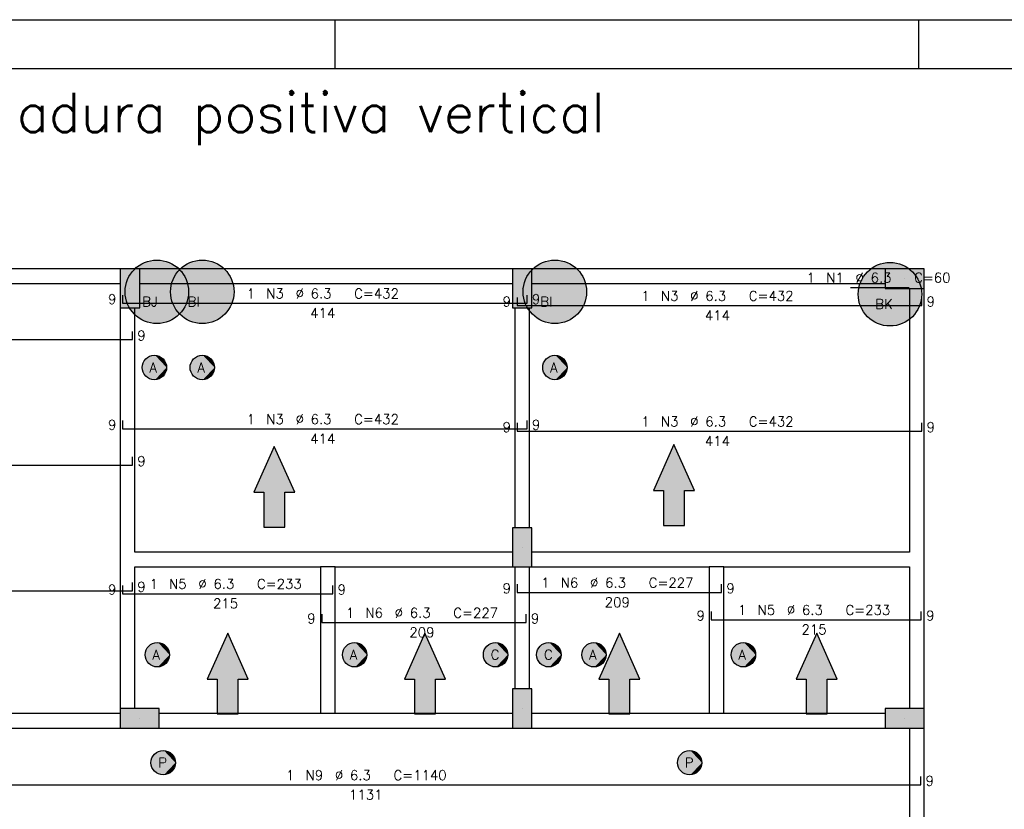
# Model space of a CAD drawing. Extents: x 0 to 119, y 0 to 84.
# Tile 12 of 15: x 15 to 35, y 68 to 84. Entities that reach past the tile are written whole.
import ezdxf

# ---------------------------------------------------------------- set-up
doc = ezdxf.new("R2010")
doc.units = 0
doc.header["$MEASUREMENT"] = 0
for name, color, linetype in [('1', 1, 'CONTINUOUS'), ('2', 2, 'CONTINUOUS'), ('6', 6, 'CONTINUOUS'), ('7', 7, 'CONTINUOUS'), ('8', 8, 'CONTINUOUS'), ('9', 9, 'CONTINUOUS')]:
    doc.layers.add(name, color=color, linetype=linetype)
doc.styles.get("Standard").update_dxf_attribs({"font": 'ROMANS.SHX'})

msp = doc.modelspace()

# ---------------------------------------------------------------- linework, layer by layer
at = {"layer": '1', "linetype": 'Continuous'}
for p, q in [((0, 84.099998), (118.900002, 84.099998)), ((21, 83.099998), (21, 84.099998)), ((32.950001, 83.099998), (32.950001, 84.099998)), ((32.66, 78.8), (32.66, 78.8)), ((16.8, 78.6), (16.8, 78.6)), ((24.83, 78.6), (24.83, 78.6)), ((24.83, 73.3), (24.83, 73.3)), ((24.83, 70), (24.83, 70)), ((17, 69.8), (17, 69.8)), ((32.66, 69.8), (32.66, 69.8))]:
    msp.add_line(p, q, dxfattribs=at)
for points in [[(16.6, 79), (6.8, 79)], [(24.63, 79), (17, 79)], [(32.26, 79), (25.03, 79)], [(6.8, 78.7), (16.6, 78.7)], [(17, 78.7), (24.63, 78.7)], [(25.03, 78.7), (32.26, 78.7)], [(32.76, 78.6), (32.76, 73.2)], [(33.06, 73.05), (33.06, 78.6)], [(16.6, 78.2), (16.6, 73.05)], [(16.9, 73.2), (16.9, 78.2)], [(24.68, 78.2), (24.68, 73.7)], [(24.98, 73.7), (24.98, 78.2)], [(20.85, 73.2), (16.9, 73.2)], [(24.63, 73.2), (20.85, 73.2)], [(28.81, 73.2), (25.03, 73.2)], [(32.76, 73.2), (28.81, 73.2)], [(16.6, 73.05), (16.6, 70)], [(33.06, 70), (33.06, 73.05)], [(16.9, 70), (16.9, 72.9)], [(16.9, 72.9), (20.7, 72.9)], [(20.7, 72.9), (20.7, 69.9)], [(21, 72.9), (20.7, 72.9)], [(21, 72.9), (24.63, 72.9)], [(21, 69.9), (21, 72.9)], [(24.68, 72.9), (24.68, 70.4)], [(24.98, 70.4), (24.98, 72.9)], [(25.03, 72.9), (28.66, 72.9)], [(28.66, 72.9), (28.66, 69.9)], [(28.96, 72.9), (28.66, 72.9)], [(28.96, 72.9), (32.76, 72.9)], [(28.96, 69.9), (28.96, 72.9)], [(32.76, 72.9), (32.76, 70)], [(16.6, 69.9), (6.8, 69.9)], [(20.7, 69.9), (17.4, 69.9)], [(21, 69.9), (20.7, 69.9)], [(24.63, 69.9), (21, 69.9)], [(28.66, 69.9), (25.03, 69.9)], [(28.96, 69.9), (28.66, 69.9)], [(32.26, 69.9), (28.96, 69.9)], [(6.8, 69.6), (16.6, 69.6)], [(17.4, 69.6), (20.85, 69.6)], [(20.85, 69.6), (24.63, 69.6)], [(25.03, 69.6), (28.81, 69.6)], [(28.81, 69.6), (32.26, 69.6)], [(32.76, 69.6), (32.76, 65.6)], [(33.06, 65.6), (33.06, 69.6)]]:
    msp.add_lwpolyline(points, dxfattribs=at)
at = {"layer": '2', "linetype": 'Continuous'}
for points in [[(17, 79), (16.6, 79), (16.6, 78.2), (17, 78.2), (17, 79)], [(25.03, 79), (24.63, 79), (24.63, 78.2), (25.03, 78.2), (25.03, 79)], [(33.06, 78.6), (33.06, 79), (32.26, 79), (32.26, 78.6), (33.06, 78.6)], [(25.03, 73.7), (24.63, 73.7), (24.63, 72.9), (25.03, 72.9), (25.03, 73.7)], [(25.03, 70.4), (24.63, 70.4), (24.63, 69.6), (25.03, 69.6), (25.03, 70.4)], [(16.6, 70), (16.6, 69.6), (17.4, 69.6), (17.4, 70), (16.6, 70)], [(32.26, 70), (32.26, 69.6), (33.06, 69.6), (33.06, 70), (32.26, 70)]]:
    msp.add_lwpolyline(points, dxfattribs=at)
at = {"layer": '6', "linetype": 'Continuous'}
for p, q in [((16.65, 78.464), (16.65, 78.294)), ((24.93, 78.294), (24.93, 78.464)), ((31.555, 78.618), (32.755, 78.618)), ((16.65, 78.294), (24.93, 78.294)), ((24.73, 78.416), (24.73, 78.246)), ((24.73, 78.246), (33.01, 78.246)), ((33.01, 78.246), (33.01, 78.416)), ((16.85, 77.55), (16.85, 77.72)), ((6.05, 77.55), (16.85, 77.55)), ((16.65, 75.892), (16.65, 75.722)), ((24.73, 75.844), (24.73, 75.674)), ((24.93, 75.722), (24.93, 75.892)), ((33.01, 75.674), (33.01, 75.844)), ((16.65, 75.722), (24.93, 75.722)), ((24.73, 75.674), (33.01, 75.674)), ((16.85, 74.978), (16.85, 75.148)), ((6.05, 74.978), (16.85, 74.978)), ((6.05, 72.406), (16.85, 72.406)), ((16.65, 72.52), (16.65, 72.35)), ((16.85, 72.406), (16.85, 72.576)), ((20.95, 72.35), (20.95, 72.52)), ((24.73, 72.544), (24.73, 72.374)), ((28.91, 72.374), (28.91, 72.544)), ((16.65, 72.35), (20.95, 72.35)), ((24.73, 72.374), (28.91, 72.374)), ((28.699824, 71.986953), (28.699824, 71.816953)), ((32.999824, 71.816953), (32.999824, 71.986953)), ((20.729648, 71.927608), (20.729648, 71.757608)), ((24.909648, 71.757608), (24.909648, 71.927608)), ((28.699824, 71.816953), (32.999824, 71.816953)), ((20.729648, 71.757608), (24.909648, 71.757608)), ((32.99, 68.434), (32.99, 68.604)), ((10.38, 68.434), (32.99, 68.434))]:
    msp.add_line(p, q, dxfattribs=at)
for points in [[(28.152908, 73.747423), (28.152908, 74.459356), (28.358716, 74.459356), (27.93763, 75.400613), (27.516545, 74.459356), (27.722352, 74.459356), (27.722352, 73.747423), (28.152908, 73.747423)], [(19.969312, 73.712891), (19.969312, 74.424823), (20.175119, 74.424823), (19.754033, 75.366081), (19.332948, 74.424823), (19.538755, 74.424823), (19.538755, 73.712891), (19.969312, 73.712891)], [(19.015278, 69.888067), (19.015278, 70.6), (19.221085, 70.6), (18.8, 71.541258), (18.378915, 70.6), (18.584722, 70.6), (18.584722, 69.888067), (19.015278, 69.888067)], [(23.055278, 69.888067), (23.055278, 70.6), (23.261085, 70.6), (22.84, 71.541258), (22.418915, 70.6), (22.624722, 70.6), (22.624722, 69.888067), (23.055278, 69.888067)], [(27.035278, 69.888067), (27.035278, 70.6), (27.241085, 70.6), (26.82, 71.541258), (26.398915, 70.6), (26.604722, 70.6), (26.604722, 69.888067), (27.035278, 69.888067)], [(31.075278, 69.888067), (31.075278, 70.6), (31.281085, 70.6), (30.86, 71.541258), (30.438915, 70.6), (30.644722, 70.6), (30.644722, 69.888067), (31.075278, 69.888067)]]:
    msp.add_lwpolyline(points, dxfattribs=at)
for centre, radius in [((17.35, 78.53), 0.65), ((18.28, 78.53), 0.65), ((25.5, 78.53), 0.65), ((32.36, 78.48), 0.65), ((17.3, 76.98), 0.25), ((18.28, 76.98), 0.25), ((25.5, 76.98), 0.25), ((17.36, 71.1), 0.25), ((21.4, 71.1), 0.25), ((24.285, 71.1), 0.25), ((25.375, 71.1), 0.25), ((26.3, 71.1), 0.25), ((29.36, 71.1), 0.25), ((17.48, 68.89), 0.25), ((28.26, 68.89), 0.25)]:
    msp.add_circle(centre, radius, dxfattribs=at)
at = {"layer": '8', "linetype": 'Continuous'}
msp.add_line((2.5, 83.099998), (117.900002, 83.099998), dxfattribs=at)
at = {"layer": '9', "linetype": 'Continuous'}
for points in [[(18, 78.53), (16.975158, 79.06103), (16.90634, 79.005043)], [(18, 78.53), (17.050958, 79.107125), (16.975158, 79.06103)], [(18, 78.53), (17.132328, 79.14247), (17.050958, 79.107125)], [(18, 78.53), (17.217754, 79.166405), (17.132328, 79.14247)], [(18, 78.53), (17.305642, 79.178485), (17.217754, 79.166405)], [(18, 78.53), (17.394358, 79.178485), (17.305642, 79.178485)], [(18, 78.53), (17.482246, 79.166405), (17.394358, 79.178485)], [(18, 78.53), (17.567672, 79.14247), (17.482246, 79.166405)], [(18, 78.53), (17.649042, 79.107125), (17.567672, 79.14247)], [(18, 78.53), (17.724842, 79.06103), (17.649042, 79.107125)], [(18, 78.53), (17.79366, 79.005043), (17.724842, 79.06103)], [(18.93, 78.53), (17.905158, 79.06103), (17.83634, 79.005043)], [(18.93, 78.53), (17.980958, 79.107125), (17.905158, 79.06103)], [(18.93, 78.53), (18.062328, 79.14247), (17.980958, 79.107125)], [(18.93, 78.53), (18.147754, 79.166405), (18.062328, 79.14247)], [(18.93, 78.53), (18.235642, 79.178485), (18.147754, 79.166405)], [(18.93, 78.53), (18.324358, 79.178485), (18.235642, 79.178485)], [(18.93, 78.53), (18.412246, 79.166405), (18.324358, 79.178485)], [(18.93, 78.53), (18.497672, 79.14247), (18.412246, 79.166405)], [(18.93, 78.53), (18.579042, 79.107125), (18.497672, 79.14247)], [(18.93, 78.53), (18.654842, 79.06103), (18.579042, 79.107125)], [(18.93, 78.53), (18.72366, 79.005043), (18.654842, 79.06103)], [(26.15, 78.53), (25.125158, 79.06103), (25.05634, 79.005043)], [(26.15, 78.53), (25.200958, 79.107125), (25.125158, 79.06103)], [(26.15, 78.53), (25.282328, 79.14247), (25.200958, 79.107125)], [(26.15, 78.53), (25.367754, 79.166405), (25.282328, 79.14247)], [(26.15, 78.53), (25.455642, 79.178485), (25.367754, 79.166405)], [(26.15, 78.53), (25.544358, 79.178485), (25.455642, 79.178485)], [(26.15, 78.53), (25.632246, 79.166405), (25.544358, 79.178485)], [(26.15, 78.53), (25.717672, 79.14247), (25.632246, 79.166405)], [(26.15, 78.53), (25.799042, 79.107125), (25.717672, 79.14247)], [(26.15, 78.53), (25.874842, 79.06103), (25.799042, 79.107125)], [(26.15, 78.53), (25.94366, 79.005043), (25.874842, 79.06103)], [(33.01, 78.48), (32.060958, 79.057125), (31.985158, 79.01103)], [(33.01, 78.48), (32.142328, 79.09247), (32.060958, 79.057125)], [(33.01, 78.48), (32.227754, 79.116405), (32.142328, 79.09247)], [(33.01, 78.48), (32.315642, 79.128485), (32.227754, 79.116405)], [(33.01, 78.48), (32.404358, 79.128485), (32.315642, 79.128485)], [(33.01, 78.48), (32.492246, 79.116405), (32.404358, 79.128485)], [(33.01, 78.48), (32.577672, 79.09247), (32.492246, 79.116405)], [(33.01, 78.48), (32.659042, 79.057125), (32.577672, 79.09247)], [(33.01, 78.48), (32.734842, 79.01103), (32.659042, 79.057125)], [(17, 79), (16.6, 79), (16.6, 78.2)], [(17, 79), (16.6, 78.2), (17, 78.2)], [(18, 78.53), (16.794627, 78.86773), (16.753813, 78.788961)], [(18, 78.53), (16.845788, 78.940207), (16.794627, 78.86773)], [(18, 78.53), (16.90634, 79.005043), (16.845788, 78.940207)], [(17, 79), (17, 78.2), (17, 79)], [(18.93, 78.53), (17.724627, 78.86773), (17.683813, 78.788961)], [(18.93, 78.53), (17.775788, 78.940207), (17.724627, 78.86773)], [(18.93, 78.53), (17.83634, 79.005043), (17.775788, 78.940207)], [(18, 78.53), (17.854212, 78.940207), (17.79366, 79.005043)], [(18, 78.53), (17.905373, 78.86773), (17.854212, 78.940207)], [(18, 78.53), (17.946187, 78.788961), (17.905373, 78.86773)], [(18.93, 78.53), (18.784212, 78.940207), (18.72366, 79.005043)], [(18.93, 78.53), (18.835373, 78.86773), (18.784212, 78.940207)], [(18.93, 78.53), (18.876187, 78.788961), (18.835373, 78.86773)], [(25.03, 79), (24.63, 79), (24.63, 78.2)], [(25.03, 79), (24.63, 78.2), (25.03, 78.2)], [(26.15, 78.53), (24.944627, 78.86773), (24.903813, 78.788961)], [(26.15, 78.53), (24.995788, 78.940207), (24.944627, 78.86773)], [(26.15, 78.53), (25.05634, 79.005043), (24.995788, 78.940207)], [(25.03, 79), (25.03, 78.2), (25.03, 79)], [(26.15, 78.53), (26.004212, 78.940207), (25.94366, 79.005043)], [(26.15, 78.53), (26.055373, 78.86773), (26.004212, 78.940207)], [(26.15, 78.53), (26.096187, 78.788961), (26.055373, 78.86773)], [(33.01, 78.48), (31.855788, 78.890207), (31.804627, 78.81773)], [(33.01, 78.48), (31.91634, 78.955043), (31.855788, 78.890207)], [(33.01, 78.48), (31.985158, 79.01103), (31.91634, 78.955043)], [(33.06, 78.6), (33.06, 79), (32.26, 79)], [(33.06, 78.6), (32.26, 79), (32.26, 78.6)], [(33.01, 78.48), (32.80366, 78.955043), (32.734842, 79.01103)], [(33.01, 78.48), (32.864212, 78.890207), (32.80366, 78.955043)], [(33.01, 78.48), (32.915373, 78.81773), (32.864212, 78.890207)], [(18, 78.53), (16.724104, 78.705368), (16.706054, 78.618508)], [(18, 78.53), (16.753813, 78.788961), (16.724104, 78.705368)], [(18.93, 78.53), (17.654104, 78.705368), (17.636054, 78.618508)], [(18.93, 78.53), (17.683813, 78.788961), (17.654104, 78.705368)], [(18, 78.53), (17.975896, 78.705368), (17.946187, 78.788961)], [(18, 78.53), (17.993946, 78.618508), (17.975896, 78.705368)], [(18.93, 78.53), (18.905896, 78.705368), (18.876187, 78.788961)], [(18.93, 78.53), (18.923946, 78.618508), (18.905896, 78.705368)], [(26.15, 78.53), (24.874104, 78.705368), (24.856054, 78.618508)], [(26.15, 78.53), (24.903813, 78.788961), (24.874104, 78.705368)], [(26.15, 78.53), (26.125896, 78.705368), (26.096187, 78.788961)], [(26.15, 78.53), (26.143946, 78.618508), (26.125896, 78.705368)], [(33.01, 78.48), (31.734104, 78.655368), (31.716054, 78.568508)], [(33.01, 78.48), (31.763813, 78.738961), (31.734104, 78.655368)], [(33.01, 78.48), (31.804627, 78.81773), (31.763813, 78.738961)], [(33.01, 78.48), (32.956187, 78.738961), (32.915373, 78.81773)], [(33.01, 78.48), (32.985896, 78.655368), (32.956187, 78.738961)], [(33.01, 78.48), (33.003946, 78.568508), (32.985896, 78.655368)], [(18, 78.53), (16.706054, 78.618508), (16.7, 78.53)], [(18, 78.53), (16.7, 78.53), (16.706054, 78.441492)], [(18, 78.53), (16.706054, 78.441492), (16.724104, 78.354632)], [(18, 78.53), (16.724104, 78.354632), (16.753813, 78.271039)], [(18, 78.53), (16.753813, 78.271039), (16.794627, 78.19227)], [(18, 78.53), (16.794627, 78.19227), (16.845788, 78.119793)], [(18, 78.53), (16.845788, 78.119793), (16.90634, 78.054957)], [(18, 78.53), (16.90634, 78.054957), (16.975158, 77.99897)], [(18, 78.53), (16.975158, 77.99897), (17.050958, 77.952875)], [(18, 78.53), (17.050958, 77.952875), (17.132328, 77.91753)], [(18, 78.53), (17.132328, 77.91753), (17.217754, 77.893595)], [(18, 78.53), (17.217754, 77.893595), (17.305642, 77.881515)], [(18, 78.53), (17.305642, 77.881515), (17.394358, 77.881515)], [(18, 78.53), (17.394358, 77.881515), (17.482246, 77.893595)], [(18, 78.53), (17.482246, 77.893595), (17.567672, 77.91753)], [(18, 78.53), (17.567672, 77.91753), (17.649042, 77.952875)], [(18.93, 78.53), (17.636054, 78.618508), (17.63, 78.53)], [(18.93, 78.53), (17.63, 78.53), (17.636054, 78.441492)], [(18.93, 78.53), (17.636054, 78.441492), (17.654104, 78.354632)], [(18, 78.53), (17.649042, 77.952875), (17.724842, 77.99897)], [(18.93, 78.53), (17.654104, 78.354632), (17.683813, 78.271039)], [(18.93, 78.53), (17.683813, 78.271039), (17.724627, 78.19227)], [(18.93, 78.53), (17.724627, 78.19227), (17.775788, 78.119793)], [(18, 78.53), (17.724842, 77.99897), (17.79366, 78.054957)], [(18.93, 78.53), (17.775788, 78.119793), (17.83634, 78.054957)], [(18, 78.53), (17.79366, 78.054957), (17.854212, 78.119793)], [(18.93, 78.53), (17.83634, 78.054957), (17.905158, 77.99897)], [(18, 78.53), (17.854212, 78.119793), (17.905373, 78.19227)], [(18.93, 78.53), (17.905158, 77.99897), (17.980958, 77.952875)], [(18, 78.53), (17.905373, 78.19227), (17.946187, 78.271039)], [(18, 78.53), (17.946187, 78.271039), (17.975896, 78.354632)], [(18, 78.53), (17.975896, 78.354632), (17.993946, 78.441492)], [(18.93, 78.53), (17.980958, 77.952875), (18.062328, 77.91753)], [(18, 78.53), (17.993946, 78.441492), (18, 78.53)], [(18.93, 78.53), (18.062328, 77.91753), (18.147754, 77.893595)], [(18.93, 78.53), (18.147754, 77.893595), (18.235642, 77.881515)], [(18.93, 78.53), (18.235642, 77.881515), (18.324358, 77.881515)], [(18.93, 78.53), (18.324358, 77.881515), (18.412246, 77.893595)], [(18.93, 78.53), (18.412246, 77.893595), (18.497672, 77.91753)], [(18.93, 78.53), (18.497672, 77.91753), (18.579042, 77.952875)], [(18.93, 78.53), (18.579042, 77.952875), (18.654842, 77.99897)], [(18.93, 78.53), (18.654842, 77.99897), (18.72366, 78.054957)], [(18.93, 78.53), (18.72366, 78.054957), (18.784212, 78.119793)], [(18.93, 78.53), (18.784212, 78.119793), (18.835373, 78.19227)], [(18.93, 78.53), (18.835373, 78.19227), (18.876187, 78.271039)], [(18.93, 78.53), (18.876187, 78.271039), (18.905896, 78.354632)], [(18.93, 78.53), (18.905896, 78.354632), (18.923946, 78.441492)], [(18.93, 78.53), (18.923946, 78.441492), (18.93, 78.53)], [(26.15, 78.53), (24.856054, 78.618508), (24.85, 78.53)], [(26.15, 78.53), (24.85, 78.53), (24.856054, 78.441492)], [(26.15, 78.53), (24.856054, 78.441492), (24.874104, 78.354632)], [(26.15, 78.53), (24.874104, 78.354632), (24.903813, 78.271039)], [(26.15, 78.53), (24.903813, 78.271039), (24.944627, 78.19227)], [(26.15, 78.53), (24.944627, 78.19227), (24.995788, 78.119793)], [(26.15, 78.53), (24.995788, 78.119793), (25.05634, 78.054957)], [(26.15, 78.53), (25.05634, 78.054957), (25.125158, 77.99897)], [(26.15, 78.53), (25.125158, 77.99897), (25.200958, 77.952875)], [(26.15, 78.53), (25.200958, 77.952875), (25.282328, 77.91753)], [(26.15, 78.53), (25.282328, 77.91753), (25.367754, 77.893595)], [(26.15, 78.53), (25.367754, 77.893595), (25.455642, 77.881515)], [(26.15, 78.53), (25.455642, 77.881515), (25.544358, 77.881515)], [(26.15, 78.53), (25.544358, 77.881515), (25.632246, 77.893595)], [(26.15, 78.53), (25.632246, 77.893595), (25.717672, 77.91753)], [(26.15, 78.53), (25.717672, 77.91753), (25.799042, 77.952875)], [(26.15, 78.53), (25.799042, 77.952875), (25.874842, 77.99897)], [(26.15, 78.53), (25.874842, 77.99897), (25.94366, 78.054957)], [(26.15, 78.53), (25.94366, 78.054957), (26.004212, 78.119793)], [(26.15, 78.53), (26.004212, 78.119793), (26.055373, 78.19227)], [(26.15, 78.53), (26.055373, 78.19227), (26.096187, 78.271039)], [(26.15, 78.53), (26.096187, 78.271039), (26.125896, 78.354632)], [(26.15, 78.53), (26.125896, 78.354632), (26.143946, 78.441492)], [(26.15, 78.53), (26.143946, 78.441492), (26.15, 78.53)], [(33.01, 78.48), (31.716054, 78.568508), (31.71, 78.48)], [(33.01, 78.48), (31.71, 78.48), (31.716054, 78.391492)], [(33.01, 78.48), (31.716054, 78.391492), (31.734104, 78.304632)], [(33.01, 78.48), (31.734104, 78.304632), (31.763813, 78.221039)], [(33.01, 78.48), (31.763813, 78.221039), (31.804627, 78.14227)], [(33.01, 78.48), (31.804627, 78.14227), (31.855788, 78.069793)], [(33.01, 78.48), (31.855788, 78.069793), (31.91634, 78.004957)], [(33.01, 78.48), (31.91634, 78.004957), (31.985158, 77.94897)], [(33.01, 78.48), (31.985158, 77.94897), (32.060958, 77.902875)], [(33.01, 78.48), (32.060958, 77.902875), (32.142328, 77.86753)], [(33.01, 78.48), (32.142328, 77.86753), (32.227754, 77.843595)], [(33.01, 78.48), (32.227754, 77.843595), (32.315642, 77.831515)], [(33.06, 78.6), (32.26, 78.6), (33.06, 78.6)], [(33.01, 78.48), (32.315642, 77.831515), (32.404358, 77.831515)], [(33.01, 78.48), (32.404358, 77.831515), (32.492246, 77.843595)], [(33.01, 78.48), (32.492246, 77.843595), (32.577672, 77.86753)], [(33.01, 78.48), (32.577672, 77.86753), (32.659042, 77.902875)], [(33.01, 78.48), (32.659042, 77.902875), (32.734842, 77.94897)], [(33.01, 78.48), (32.734842, 77.94897), (32.80366, 78.004957)], [(33.01, 78.48), (32.80366, 78.004957), (32.864212, 78.069793)], [(33.01, 78.48), (32.864212, 78.069793), (32.915373, 78.14227)], [(33.01, 78.48), (32.915373, 78.14227), (32.956187, 78.221039)], [(33.01, 78.48), (32.956187, 78.221039), (32.985896, 78.304632)], [(33.01, 78.48), (32.985896, 78.304632), (33.003946, 78.391492)], [(33.01, 78.48), (33.003946, 78.391492), (33.01, 78.48)], [(17.55, 76.98), (17.253155, 77.225572), (17.193555, 77.206207)], [(17.55, 76.98), (17.315698, 77.229507), (17.253155, 77.225572)], [(17.55, 76.98), (17.377254, 77.217764), (17.315698, 77.229507)], [(17.55, 76.98), (17.433957, 77.191082), (17.377254, 77.217764)], [(18.53, 76.98), (18.233155, 77.225572), (18.173555, 77.206207)], [(18.53, 76.98), (18.295698, 77.229507), (18.233155, 77.225572)], [(18.53, 76.98), (18.357254, 77.217764), (18.295698, 77.229507)], [(18.53, 76.98), (18.413957, 77.191082), (18.357254, 77.217764)], [(25.75, 76.98), (25.453155, 77.225572), (25.393555, 77.206207)], [(25.75, 76.98), (25.515698, 77.229507), (25.453155, 77.225572)], [(25.75, 76.98), (25.577254, 77.217764), (25.515698, 77.229507)], [(25.75, 76.98), (25.633957, 77.191082), (25.577254, 77.217764)], [(17.55, 76.98), (17.067556, 77.072031), (17.051971, 77.011333)], [(17.55, 76.98), (17.051971, 77.011333), (17.051971, 76.948667)], [(17.55, 76.98), (17.097746, 77.126946), (17.067556, 77.072031)], [(17.55, 76.98), (17.140644, 77.172628), (17.097746, 77.126946)], [(17.55, 76.98), (17.193555, 77.206207), (17.140644, 77.172628)], [(17.55, 76.98), (17.482242, 77.151137), (17.433957, 77.191082)], [(17.55, 76.98), (17.519077, 77.100438), (17.482242, 77.151137)], [(17.55, 76.98), (17.542146, 77.042172), (17.519077, 77.100438)], [(18.53, 76.98), (18.047556, 77.072031), (18.031971, 77.011333)], [(18.53, 76.98), (18.031971, 77.011333), (18.031971, 76.948667)], [(18.53, 76.98), (18.077746, 77.126946), (18.047556, 77.072031)], [(18.53, 76.98), (18.120644, 77.172628), (18.077746, 77.126946)], [(18.53, 76.98), (18.173555, 77.206207), (18.120644, 77.172628)], [(18.53, 76.98), (18.462242, 77.151137), (18.413957, 77.191082)], [(18.53, 76.98), (18.499077, 77.100438), (18.462242, 77.151137)], [(18.53, 76.98), (18.522146, 77.042172), (18.499077, 77.100438)], [(25.75, 76.98), (25.267556, 77.072031), (25.251971, 77.011333)], [(25.75, 76.98), (25.251971, 77.011333), (25.251971, 76.948667)], [(25.75, 76.98), (25.297746, 77.126946), (25.267556, 77.072031)], [(25.75, 76.98), (25.340644, 77.172628), (25.297746, 77.126946)], [(25.75, 76.98), (25.393555, 77.206207), (25.340644, 77.172628)], [(25.75, 76.98), (25.682242, 77.151137), (25.633957, 77.191082)], [(25.75, 76.98), (25.719077, 77.100438), (25.682242, 77.151137)], [(25.75, 76.98), (25.742146, 77.042172), (25.719077, 77.100438)], [(17.55, 76.98), (17.051971, 76.948667), (17.067556, 76.887969)], [(17.55, 76.98), (17.067556, 76.887969), (17.097746, 76.833054)], [(17.55, 76.98), (17.097746, 76.833054), (17.140644, 76.787372)], [(17.55, 76.98), (17.140644, 76.787372), (17.193555, 76.753793)], [(17.55, 76.98), (17.193555, 76.753793), (17.253155, 76.734428)], [(17.55, 76.98), (17.253155, 76.734428), (17.315698, 76.730493)], [(17.55, 76.98), (17.315698, 76.730493), (17.377254, 76.742236)], [(17.55, 76.98), (17.377254, 76.742236), (17.433957, 76.768918)], [(17.55, 76.98), (17.433957, 76.768918), (17.482242, 76.808863)], [(17.55, 76.98), (17.482242, 76.808863), (17.519077, 76.859562)], [(17.55, 76.98), (17.519077, 76.859562), (17.542146, 76.917828)], [(17.55, 76.98), (17.542146, 76.917828), (17.55, 76.98)], [(18.53, 76.98), (18.031971, 76.948667), (18.047556, 76.887969)], [(18.53, 76.98), (18.047556, 76.887969), (18.077746, 76.833054)], [(18.53, 76.98), (18.077746, 76.833054), (18.120644, 76.787372)], [(18.53, 76.98), (18.120644, 76.787372), (18.173555, 76.753793)], [(18.53, 76.98), (18.173555, 76.753793), (18.233155, 76.734428)], [(18.53, 76.98), (18.233155, 76.734428), (18.295698, 76.730493)], [(18.53, 76.98), (18.295698, 76.730493), (18.357254, 76.742236)], [(18.53, 76.98), (18.357254, 76.742236), (18.413957, 76.768918)], [(18.53, 76.98), (18.413957, 76.768918), (18.462242, 76.808863)], [(18.53, 76.98), (18.462242, 76.808863), (18.499077, 76.859562)], [(18.53, 76.98), (18.499077, 76.859562), (18.522146, 76.917828)], [(18.53, 76.98), (18.522146, 76.917828), (18.53, 76.98)], [(25.75, 76.98), (25.251971, 76.948667), (25.267556, 76.887969)], [(25.75, 76.98), (25.267556, 76.887969), (25.297746, 76.833054)], [(25.75, 76.98), (25.297746, 76.833054), (25.340644, 76.787372)], [(25.75, 76.98), (25.340644, 76.787372), (25.393555, 76.753793)], [(25.75, 76.98), (25.393555, 76.753793), (25.453155, 76.734428)], [(25.75, 76.98), (25.453155, 76.734428), (25.515698, 76.730493)], [(25.75, 76.98), (25.515698, 76.730493), (25.577254, 76.742236)], [(25.75, 76.98), (25.577254, 76.742236), (25.633957, 76.768918)], [(25.75, 76.98), (25.633957, 76.768918), (25.682242, 76.808863)], [(25.75, 76.98), (25.682242, 76.808863), (25.719077, 76.859562)], [(25.75, 76.98), (25.719077, 76.859562), (25.742146, 76.917828)], [(25.75, 76.98), (25.742146, 76.917828), (25.75, 76.98)], [(27.93763, 75.400613), (27.516545, 74.459356), (27.722352, 74.459356)], [(27.93763, 75.400613), (27.722352, 74.459356), (28.152908, 73.747423)], [(27.93763, 75.400613), (28.152908, 73.747423), (28.152908, 74.459356)], [(27.93763, 75.400613), (28.152908, 74.459356), (28.358716, 74.459356)], [(19.754033, 75.366081), (19.332948, 74.424823), (19.538755, 74.424823)], [(19.754033, 75.366081), (19.538755, 74.424823), (19.969312, 73.712891)], [(19.754033, 75.366081), (19.969312, 73.712891), (19.969312, 74.424823)], [(19.754033, 75.366081), (19.969312, 74.424823), (20.175119, 74.424823)], [(19.969312, 73.712891), (19.538755, 74.424823), (19.538755, 73.712891)], [(28.152908, 73.747423), (27.722352, 74.459356), (27.722352, 73.747423)], [(25.03, 73.7), (24.63, 73.7), (24.63, 72.9)], [(25.03, 73.7), (24.63, 72.9), (25.03, 72.9)], [(25.03, 73.7), (25.03, 72.9), (25.03, 73.7)], [(18.8, 71.541258), (18.378915, 70.6), (18.584722, 70.6)], [(18.8, 71.541258), (18.584722, 70.6), (19.015278, 69.888067)], [(18.8, 71.541258), (19.015278, 69.888067), (19.015278, 70.6)], [(18.8, 71.541258), (19.015278, 70.6), (19.221085, 70.6)], [(22.84, 71.541258), (22.418915, 70.6), (22.624722, 70.6)], [(22.84, 71.541258), (22.624722, 70.6), (23.055278, 69.888067)], [(22.84, 71.541258), (23.055278, 69.888067), (23.055278, 70.6)], [(22.84, 71.541258), (23.055278, 70.6), (23.261085, 70.6)], [(26.82, 71.541258), (26.398915, 70.6), (26.604722, 70.6)], [(26.82, 71.541258), (26.604722, 70.6), (27.035278, 69.888067)], [(26.82, 71.541258), (27.035278, 69.888067), (27.035278, 70.6)], [(26.82, 71.541258), (27.035278, 70.6), (27.241085, 70.6)], [(30.86, 71.541258), (30.438915, 70.6), (30.644722, 70.6)], [(30.86, 71.541258), (30.644722, 70.6), (31.075278, 69.888067)], [(30.86, 71.541258), (31.075278, 69.888067), (31.075278, 70.6)], [(30.86, 71.541258), (31.075278, 70.6), (31.281085, 70.6)], [(17.61, 71.1), (17.127556, 71.192031), (17.111971, 71.131333)], [(17.61, 71.1), (17.157746, 71.246946), (17.127556, 71.192031)], [(17.61, 71.1), (17.200644, 71.292628), (17.157746, 71.246946)], [(17.61, 71.1), (17.253555, 71.326207), (17.200644, 71.292628)], [(17.61, 71.1), (17.313155, 71.345572), (17.253555, 71.326207)], [(17.61, 71.1), (17.375698, 71.349507), (17.313155, 71.345572)], [(17.61, 71.1), (17.437254, 71.337764), (17.375698, 71.349507)], [(17.61, 71.1), (17.493957, 71.311082), (17.437254, 71.337764)], [(17.61, 71.1), (17.542242, 71.271137), (17.493957, 71.311082)], [(17.61, 71.1), (17.579077, 71.220438), (17.542242, 71.271137)], [(17.61, 71.1), (17.602146, 71.162172), (17.579077, 71.220438)], [(21.65, 71.1), (21.167556, 71.192031), (21.151971, 71.131333)], [(21.65, 71.1), (21.197746, 71.246946), (21.167556, 71.192031)], [(21.65, 71.1), (21.240644, 71.292628), (21.197746, 71.246946)], [(21.65, 71.1), (21.293555, 71.326207), (21.240644, 71.292628)], [(21.65, 71.1), (21.353155, 71.345572), (21.293555, 71.326207)], [(21.65, 71.1), (21.415698, 71.349507), (21.353155, 71.345572)], [(21.65, 71.1), (21.477254, 71.337764), (21.415698, 71.349507)], [(21.65, 71.1), (21.533957, 71.311082), (21.477254, 71.337764)], [(21.65, 71.1), (21.582242, 71.271137), (21.533957, 71.311082)], [(21.65, 71.1), (21.619077, 71.220438), (21.582242, 71.271137)], [(21.65, 71.1), (21.642146, 71.162172), (21.619077, 71.220438)], [(24.535, 71.1), (24.052556, 71.192031), (24.036971, 71.131333)], [(24.535, 71.1), (24.082746, 71.246946), (24.052556, 71.192031)], [(24.535, 71.1), (24.125644, 71.292628), (24.082746, 71.246946)], [(24.535, 71.1), (24.178555, 71.326207), (24.125644, 71.292628)], [(24.535, 71.1), (24.238155, 71.345572), (24.178555, 71.326207)], [(24.535, 71.1), (24.300698, 71.349507), (24.238155, 71.345572)], [(24.535, 71.1), (24.362254, 71.337764), (24.300698, 71.349507)], [(24.535, 71.1), (24.418957, 71.311082), (24.362254, 71.337764)], [(24.535, 71.1), (24.467242, 71.271137), (24.418957, 71.311082)], [(24.535, 71.1), (24.504077, 71.220438), (24.467242, 71.271137)], [(24.535, 71.1), (24.527146, 71.162172), (24.504077, 71.220438)], [(25.625, 71.1), (25.142556, 71.192031), (25.126971, 71.131333)], [(25.625, 71.1), (25.172746, 71.246946), (25.142556, 71.192031)], [(25.625, 71.1), (25.215644, 71.292628), (25.172746, 71.246946)], [(25.625, 71.1), (25.268555, 71.326207), (25.215644, 71.292628)], [(25.625, 71.1), (25.328155, 71.345572), (25.268555, 71.326207)], [(25.625, 71.1), (25.390698, 71.349507), (25.328155, 71.345572)], [(25.625, 71.1), (25.452254, 71.337764), (25.390698, 71.349507)], [(25.625, 71.1), (25.508957, 71.311082), (25.452254, 71.337764)], [(25.625, 71.1), (25.557242, 71.271137), (25.508957, 71.311082)], [(25.625, 71.1), (25.594077, 71.220438), (25.557242, 71.271137)], [(25.625, 71.1), (25.617146, 71.162172), (25.594077, 71.220438)], [(26.55, 71.1), (26.067556, 71.192031), (26.051971, 71.131333)], [(26.55, 71.1), (26.097746, 71.246946), (26.067556, 71.192031)], [(26.55, 71.1), (26.140644, 71.292628), (26.097746, 71.246946)], [(26.55, 71.1), (26.193555, 71.326207), (26.140644, 71.292628)], [(26.55, 71.1), (26.253155, 71.345572), (26.193555, 71.326207)], [(26.55, 71.1), (26.315698, 71.349507), (26.253155, 71.345572)], [(26.55, 71.1), (26.377254, 71.337764), (26.315698, 71.349507)], [(26.55, 71.1), (26.433957, 71.311082), (26.377254, 71.337764)], [(26.55, 71.1), (26.482242, 71.271137), (26.433957, 71.311082)], [(26.55, 71.1), (26.519077, 71.220438), (26.482242, 71.271137)], [(26.55, 71.1), (26.542146, 71.162172), (26.519077, 71.220438)], [(29.61, 71.1), (29.127556, 71.192031), (29.111971, 71.131333)], [(29.61, 71.1), (29.157746, 71.246946), (29.127556, 71.192031)], [(29.61, 71.1), (29.200644, 71.292628), (29.157746, 71.246946)], [(29.61, 71.1), (29.253555, 71.326207), (29.200644, 71.292628)], [(29.61, 71.1), (29.313155, 71.345572), (29.253555, 71.326207)], [(29.61, 71.1), (29.375698, 71.349507), (29.313155, 71.345572)], [(29.61, 71.1), (29.437254, 71.337764), (29.375698, 71.349507)], [(29.61, 71.1), (29.493957, 71.311082), (29.437254, 71.337764)], [(29.61, 71.1), (29.542242, 71.271137), (29.493957, 71.311082)], [(29.61, 71.1), (29.579077, 71.220438), (29.542242, 71.271137)], [(29.61, 71.1), (29.602146, 71.162172), (29.579077, 71.220438)], [(17.61, 71.1), (17.111971, 71.131333), (17.111971, 71.068667)], [(17.61, 71.1), (17.111971, 71.068667), (17.127556, 71.007969)], [(17.61, 71.1), (17.127556, 71.007969), (17.157746, 70.953054)], [(17.61, 71.1), (17.157746, 70.953054), (17.200644, 70.907372)], [(17.61, 71.1), (17.200644, 70.907372), (17.253555, 70.873793)], [(17.61, 71.1), (17.253555, 70.873793), (17.313155, 70.854428)], [(17.61, 71.1), (17.313155, 70.854428), (17.375698, 70.850493)], [(17.61, 71.1), (17.375698, 70.850493), (17.437254, 70.862236)], [(17.61, 71.1), (17.437254, 70.862236), (17.493957, 70.888918)], [(17.61, 71.1), (17.493957, 70.888918), (17.542242, 70.928863)], [(17.61, 71.1), (17.542242, 70.928863), (17.579077, 70.979562)], [(17.61, 71.1), (17.579077, 70.979562), (17.602146, 71.037828)], [(17.61, 71.1), (17.602146, 71.037828), (17.61, 71.1)], [(21.65, 71.1), (21.151971, 71.131333), (21.151971, 71.068667)], [(21.65, 71.1), (21.151971, 71.068667), (21.167556, 71.007969)], [(21.65, 71.1), (21.167556, 71.007969), (21.197746, 70.953054)], [(21.65, 71.1), (21.197746, 70.953054), (21.240644, 70.907372)], [(21.65, 71.1), (21.240644, 70.907372), (21.293555, 70.873793)], [(21.65, 71.1), (21.293555, 70.873793), (21.353155, 70.854428)], [(21.65, 71.1), (21.353155, 70.854428), (21.415698, 70.850493)], [(21.65, 71.1), (21.415698, 70.850493), (21.477254, 70.862236)], [(21.65, 71.1), (21.477254, 70.862236), (21.533957, 70.888918)], [(21.65, 71.1), (21.533957, 70.888918), (21.582242, 70.928863)], [(21.65, 71.1), (21.582242, 70.928863), (21.619077, 70.979562)], [(21.65, 71.1), (21.619077, 70.979562), (21.642146, 71.037828)], [(21.65, 71.1), (21.642146, 71.037828), (21.65, 71.1)], [(24.535, 71.1), (24.036971, 71.131333), (24.036971, 71.068667)], [(24.535, 71.1), (24.036971, 71.068667), (24.052556, 71.007969)], [(24.535, 71.1), (24.052556, 71.007969), (24.082746, 70.953054)], [(24.535, 71.1), (24.082746, 70.953054), (24.125644, 70.907372)], [(24.535, 71.1), (24.125644, 70.907372), (24.178555, 70.873793)], [(24.535, 71.1), (24.178555, 70.873793), (24.238155, 70.854428)], [(24.535, 71.1), (24.238155, 70.854428), (24.300698, 70.850493)], [(24.535, 71.1), (24.300698, 70.850493), (24.362254, 70.862236)], [(24.535, 71.1), (24.362254, 70.862236), (24.418957, 70.888918)], [(24.535, 71.1), (24.418957, 70.888918), (24.467242, 70.928863)], [(24.535, 71.1), (24.467242, 70.928863), (24.504077, 70.979562)], [(24.535, 71.1), (24.504077, 70.979562), (24.527146, 71.037828)], [(24.535, 71.1), (24.527146, 71.037828), (24.535, 71.1)], [(25.625, 71.1), (25.126971, 71.131333), (25.126971, 71.068667)], [(25.625, 71.1), (25.126971, 71.068667), (25.142556, 71.007969)], [(25.625, 71.1), (25.142556, 71.007969), (25.172746, 70.953054)], [(25.625, 71.1), (25.172746, 70.953054), (25.215644, 70.907372)], [(25.625, 71.1), (25.215644, 70.907372), (25.268555, 70.873793)], [(25.625, 71.1), (25.268555, 70.873793), (25.328155, 70.854428)], [(25.625, 71.1), (25.328155, 70.854428), (25.390698, 70.850493)], [(25.625, 71.1), (25.390698, 70.850493), (25.452254, 70.862236)], [(25.625, 71.1), (25.452254, 70.862236), (25.508957, 70.888918)], [(25.625, 71.1), (25.508957, 70.888918), (25.557242, 70.928863)], [(25.625, 71.1), (25.557242, 70.928863), (25.594077, 70.979562)], [(25.625, 71.1), (25.594077, 70.979562), (25.617146, 71.037828)], [(25.625, 71.1), (25.617146, 71.037828), (25.625, 71.1)], [(26.55, 71.1), (26.051971, 71.131333), (26.051971, 71.068667)], [(26.55, 71.1), (26.051971, 71.068667), (26.067556, 71.007969)], [(26.55, 71.1), (26.067556, 71.007969), (26.097746, 70.953054)], [(26.55, 71.1), (26.097746, 70.953054), (26.140644, 70.907372)], [(26.55, 71.1), (26.140644, 70.907372), (26.193555, 70.873793)], [(26.55, 71.1), (26.193555, 70.873793), (26.253155, 70.854428)], [(26.55, 71.1), (26.253155, 70.854428), (26.315698, 70.850493)], [(26.55, 71.1), (26.315698, 70.850493), (26.377254, 70.862236)], [(26.55, 71.1), (26.377254, 70.862236), (26.433957, 70.888918)], [(26.55, 71.1), (26.433957, 70.888918), (26.482242, 70.928863)], [(26.55, 71.1), (26.482242, 70.928863), (26.519077, 70.979562)], [(26.55, 71.1), (26.519077, 70.979562), (26.542146, 71.037828)], [(26.55, 71.1), (26.542146, 71.037828), (26.55, 71.1)], [(29.61, 71.1), (29.111971, 71.131333), (29.111971, 71.068667)], [(29.61, 71.1), (29.111971, 71.068667), (29.127556, 71.007969)], [(29.61, 71.1), (29.127556, 71.007969), (29.157746, 70.953054)], [(29.61, 71.1), (29.157746, 70.953054), (29.200644, 70.907372)], [(29.61, 71.1), (29.200644, 70.907372), (29.253555, 70.873793)], [(29.61, 71.1), (29.253555, 70.873793), (29.313155, 70.854428)], [(29.61, 71.1), (29.313155, 70.854428), (29.375698, 70.850493)], [(29.61, 71.1), (29.375698, 70.850493), (29.437254, 70.862236)], [(29.61, 71.1), (29.437254, 70.862236), (29.493957, 70.888918)], [(29.61, 71.1), (29.493957, 70.888918), (29.542242, 70.928863)], [(29.61, 71.1), (29.542242, 70.928863), (29.579077, 70.979562)], [(29.61, 71.1), (29.579077, 70.979562), (29.602146, 71.037828)], [(29.61, 71.1), (29.602146, 71.037828), (29.61, 71.1)], [(19.015278, 69.888067), (18.584722, 70.6), (18.584722, 69.888067)], [(23.055278, 69.888067), (22.624722, 70.6), (22.624722, 69.888067)], [(27.035278, 69.888067), (26.604722, 70.6), (26.604722, 69.888067)], [(31.075278, 69.888067), (30.644722, 70.6), (30.644722, 69.888067)], [(25.03, 70.4), (24.63, 70.4), (24.63, 69.6)], [(25.03, 70.4), (24.63, 69.6), (25.03, 69.6)], [(25.03, 70.4), (25.03, 69.6), (25.03, 70.4)], [(16.6, 70), (16.6, 69.6), (17.4, 69.6)], [(16.6, 70), (17.4, 69.6), (17.4, 70)], [(16.6, 70), (17.4, 70), (16.6, 70)], [(32.26, 70), (32.26, 69.6), (33.06, 69.6)], [(32.26, 70), (33.06, 69.6), (33.06, 70)], [(32.26, 70), (33.06, 70), (32.26, 70)], [(17.73, 68.89), (17.247556, 68.982031), (17.231971, 68.921333)], [(17.73, 68.89), (17.277746, 69.036946), (17.247556, 68.982031)], [(17.73, 68.89), (17.320644, 69.082628), (17.277746, 69.036946)], [(17.73, 68.89), (17.373555, 69.116207), (17.320644, 69.082628)], [(17.73, 68.89), (17.433155, 69.135572), (17.373555, 69.116207)], [(17.73, 68.89), (17.495698, 69.139507), (17.433155, 69.135572)], [(17.73, 68.89), (17.557254, 69.127764), (17.495698, 69.139507)], [(17.73, 68.89), (17.613957, 69.101082), (17.557254, 69.127764)], [(17.73, 68.89), (17.662242, 69.061137), (17.613957, 69.101082)], [(17.73, 68.89), (17.699077, 69.010438), (17.662242, 69.061137)], [(17.73, 68.89), (17.722146, 68.952172), (17.699077, 69.010438)], [(28.51, 68.89), (28.027556, 68.982031), (28.011971, 68.921333)], [(28.51, 68.89), (28.057746, 69.036946), (28.027556, 68.982031)], [(28.51, 68.89), (28.100644, 69.082628), (28.057746, 69.036946)], [(28.51, 68.89), (28.153555, 69.116207), (28.100644, 69.082628)], [(28.51, 68.89), (28.213155, 69.135572), (28.153555, 69.116207)], [(28.51, 68.89), (28.275698, 69.139507), (28.213155, 69.135572)], [(28.51, 68.89), (28.337254, 69.127764), (28.275698, 69.139507)], [(28.51, 68.89), (28.393957, 69.101082), (28.337254, 69.127764)], [(28.51, 68.89), (28.442242, 69.061137), (28.393957, 69.101082)], [(28.51, 68.89), (28.479077, 69.010438), (28.442242, 69.061137)], [(28.51, 68.89), (28.502146, 68.952172), (28.479077, 69.010438)], [(17.73, 68.89), (17.231971, 68.921333), (17.231971, 68.858667)], [(17.73, 68.89), (17.231971, 68.858667), (17.247556, 68.797969)], [(17.73, 68.89), (17.247556, 68.797969), (17.277746, 68.743054)], [(17.73, 68.89), (17.277746, 68.743054), (17.320644, 68.697372)], [(17.73, 68.89), (17.320644, 68.697372), (17.373555, 68.663793)], [(17.73, 68.89), (17.373555, 68.663793), (17.433155, 68.644428)], [(17.73, 68.89), (17.433155, 68.644428), (17.495698, 68.640493)], [(17.73, 68.89), (17.495698, 68.640493), (17.557254, 68.652236)], [(17.73, 68.89), (17.557254, 68.652236), (17.613957, 68.678918)], [(17.73, 68.89), (17.613957, 68.678918), (17.662242, 68.718863)], [(17.73, 68.89), (17.662242, 68.718863), (17.699077, 68.769562)], [(17.73, 68.89), (17.699077, 68.769562), (17.722146, 68.827828)], [(17.73, 68.89), (17.722146, 68.827828), (17.73, 68.89)], [(28.51, 68.89), (28.011971, 68.921333), (28.011971, 68.858667)], [(28.51, 68.89), (28.011971, 68.858667), (28.027556, 68.797969)], [(28.51, 68.89), (28.027556, 68.797969), (28.057746, 68.743054)], [(28.51, 68.89), (28.057746, 68.743054), (28.100644, 68.697372)], [(28.51, 68.89), (28.100644, 68.697372), (28.153555, 68.663793)], [(28.51, 68.89), (28.153555, 68.663793), (28.213155, 68.644428)], [(28.51, 68.89), (28.213155, 68.644428), (28.275698, 68.640493)], [(28.51, 68.89), (28.275698, 68.640493), (28.337254, 68.652236)], [(28.51, 68.89), (28.337254, 68.652236), (28.393957, 68.678918)], [(28.51, 68.89), (28.393957, 68.678918), (28.442242, 68.718863)], [(28.51, 68.89), (28.442242, 68.718863), (28.479077, 68.769562)], [(28.51, 68.89), (28.479077, 68.769562), (28.502146, 68.827828)], [(28.51, 68.89), (28.502146, 68.827828), (28.51, 68.89)]]:
    msp.add_solid(points, dxfattribs=at)

# ---------------------------------------------------------------- texts
at = {"layer": '2', "linetype": 'Continuous'}
for s, p in [('1', (30.655, 78.718)), ('N1', (31.055, 78.718)), ('%%c 6.3', (31.655, 78.718)), ('C=60', (32.855, 78.718)), ('9', (16.35, 78.279)), ('1', (19.19, 78.394)), ('N3', (19.59, 78.394)), ('%%c 6.3', (20.19, 78.394)), ('C=432', (21.39, 78.394)), ('9', (24.43, 78.231)), ('9', (25.03, 78.279)), ('1', (27.27, 78.346)), ('N3', (27.67, 78.346)), ('%%c 6.3', (28.27, 78.346)), ('C=432', (29.47, 78.346)), ('9', (33.11, 78.231)), ('414', (20.49, 77.994)), ('414', (28.57, 77.946)), ('9', (16.95, 77.535)), ('1', (19.19, 75.822)), ('N3', (19.59, 75.822)), ('%%c 6.3', (20.19, 75.822)), ('C=432', (21.39, 75.822)), ('9', (16.35, 75.707)), ('9', (24.43, 75.659)), ('9', (25.03, 75.707)), ('1', (27.27, 75.774)), ('N3', (27.67, 75.774)), ('%%c 6.3', (28.27, 75.774)), ('C=432', (29.47, 75.774)), ('9', (33.11, 75.659)), ('414', (20.49, 75.422)), ('414', (28.57, 75.374)), ('9', (16.95, 74.963)), ('9', (16.95, 72.391)), ('1', (17.2, 72.45)), ('N5', (17.6, 72.45)), ('%%c 6.3', (18.2, 72.45)), ('C=233', (19.4, 72.45)), ('1', (25.22, 72.474)), ('N6', (25.62, 72.474)), ('%%c 6.3', (26.22, 72.474)), ('C=227', (27.42, 72.474)), ('9', (16.35, 72.335)), ('9', (21.05, 72.335)), ('9', (24.43, 72.359)), ('9', (29.01, 72.359)), ('215', (18.5, 72.05)), ('209', (26.52, 72.074)), ('1', (21.219648, 71.857608)), ('N6', (21.619648, 71.857608)), ('%%c 6.3', (22.219648, 71.857608)), ('C=227', (23.419648, 71.857608)), ('9', (28.399824, 71.801953)), ('1', (29.249824, 71.916953)), ('N5', (29.649824, 71.916953)), ('%%c 6.3', (30.249824, 71.916953)), ('C=233', (31.449824, 71.916953)), ('9', (33.099824, 71.801953)), ('9', (20.429648, 71.742608)), ('9', (25.009648, 71.742608)), ('209', (22.519648, 71.457608)), ('215', (30.549824, 71.516953)), ('1', (19.995, 68.534)), ('N9', (20.395, 68.534)), ('%%c 6.3', (20.995, 68.534)), ('C=1140', (22.195, 68.534)), ('9', (33.09, 68.419)), ('1131', (21.285, 68.134))]:
    msp.add_text(s, height=0.2, dxfattribs=at).set_placement(p)
at = {"layer": '6', "linetype": 'Continuous'}
for s, p in [('BJ ', (17.05, 78.23)), ('BI ', (17.98, 78.23)), ('BI ', (25.2, 78.23)), ('BK ', (32.06, 78.18)), ('A', (17.2, 76.88)), ('A', (18.18, 76.88)), ('A', (25.4, 76.88)), ('A', (17.26, 71)), ('A', (21.3, 71)), ('C', (24.185, 71)), ('C', (25.275, 71)), ('A', (26.2, 71)), ('A', (29.26, 71)), ('P', (17.38, 68.79)), ('P', (28.16, 68.79))]:
    msp.add_text(s, height=0.2, dxfattribs=at).set_placement(p)
at = {"layer": '7', "linetype": 'Continuous'}
msp.add_text('COBERTURA - Armadura positiva vertical', height=0.8, dxfattribs=at).set_placement((4.2, 81.8))

doc.saveas('drawing.dxf')
